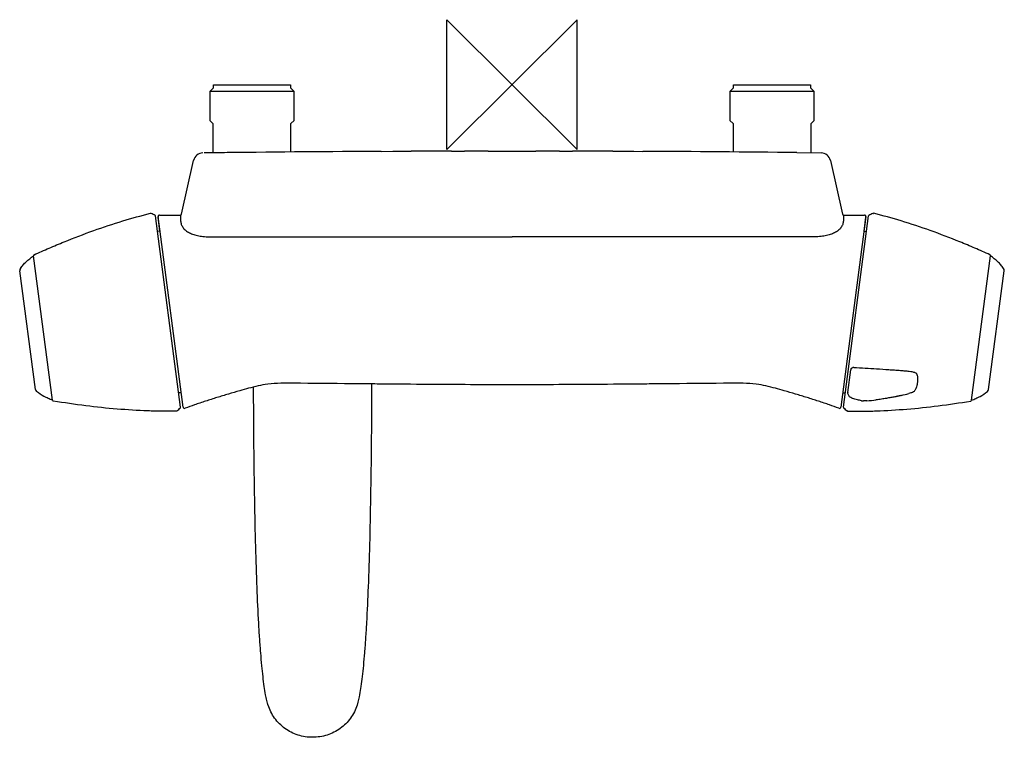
# Model space of a CAD drawing. Header units: millimetres. Extents: x -151 to 151, y -201 to 20.
import ezdxf

# ---------------------------------------------------------------- set-up
doc = ezdxf.new("R2010")
doc.units = ezdxf.units.MM
doc.header["$MEASUREMENT"] = 0
doc.layers.add('ORIGIN', color=6, linetype='Continuous')
doc.layers.add('PLANNING', color=1, linetype='Continuous')

# ---------------------------------------------------------------- blocks, each defined once
blk = doc.blocks.new('82000000_T')
at = {"layer": 'ORIGIN'}
for p, q in [((20, 20), (-20, -20)), ((-20, -20), (-20, 20)), ((-20, 20), (20, -20)), ((20, -20), (20, 20))]:
    blk.add_line(p, q, dxfattribs=at)
at = {"layer": 'PLANNING'}
for p, q in [((-93, -2.15), (-91.85, -1)), ((-67, -2.15), (-93, -2.15)), ((-93, -2.15), (-93, -11)), ((-91.85, 0), (-68.15, 0)), ((-91.85, -1), (-91.85, 0)), ((-68.15, 0), (-68.15, -1)), ((-68.15, -1), (-67, -2.15)), ((-67, -11), (-67, -2.15)), ((67, -2.15), (68.15, -1)), ((67, -2.15), (67, -11)), ((93, -2.15), (67, -2.15)), ((68.15, 0), (91.85, 0)), ((68.15, -1), (68.15, 0)), ((91.85, 0), (91.85, -1)), ((91.85, -1), (93, -2.15)), ((93, -11), (93, -2.15)), ((-93, -11), (-92, -12)), ((-92, -12), (-92, -20.97)), ((-68, -12), (-67, -11)), ((-68, -20.72), (-68, -12)), ((67, -11), (68, -12)), ((68, -12), (68, -20.72)), ((92, -12), (93, -11)), ((92, -20.97), (92, -12)), ((-60.13, -20.65), (-60.14, -20.65)), ((-60.14, -20.65), (-60.13, -20.65)), ((-40.29, -20.52), (-36.63, -20.5)), ((-40.29, -20.52), (-40.29, -20.52)), ((-36.63, -20.5), (-31.65, -20.48)), ((-31.65, -20.48), (-30.99, -20.48)), ((-18.59, -20.44), (-14.65, -20.43)), ((-7.33, -20.42), (-3.66, -20.42)), ((-3.66, -20.42), (0, -20.42)), ((0, -20.42), (3.66, -20.42)), ((3.66, -20.42), (7.33, -20.42)), ((14.65, -20.43), (18.59, -20.44)), ((30.99, -20.48), (34.58, -20.49)), ((34.58, -20.49), (37.52, -20.51)), ((37.52, -20.51), (40.29, -20.52)), ((40.29, -20.52), (40.29, -20.52)), ((87.58, -20.92), (95.08, -21.01)), ((-101.67, -39.89), (-97.97, -23.36)), ((97.97, -23.36), (101.67, -39.89)), ((-111.25, -39.59), (-111.23, -39.58)), ((-111.14, -39.62), (-111.22, -39.63)), ((-101.94, -99.27), (-109.68, -40.42)), ((-101.12, -99.27), (-108.85, -40.58)), ((-108.34, -45.11), (-108.83, -40.79)), ((-108.45, -40.12), (-102.01, -40.12)), ((-101.95, -40.12), (-101.95, -41.63)), ((108.85, -40.58), (101.12, -99.27)), ((101.94, -99.27), (109.68, -40.42)), ((101.95, -40.12), (101.95, -41.63)), ((102.01, -40.12), (108.45, -40.12)), ((108.34, -45.11), (108.83, -40.79)), ((111.14, -39.62), (111.22, -39.63)), ((111.25, -39.59), (111.23, -39.58)), ((-108.25, -45.09), (-109.05, -45.21)), ((108.25, -45.09), (109.05, -45.21)), ((-92.94, -46.85), (0, -46.85)), ((92.94, -46.85), (0, -46.85)), ((-141.35, -97.14), (-147.2, -52.68)), ((141.35, -97.14), (147.2, -52.68)), ((-146.6, -93.8), (-151.41, -57.26)), ((146.6, -93.8), (151.41, -57.26)), ((103.33, -94.78), (104.26, -87.72)), ((-101.71, -94.8), (-102.51, -94.89)), ((101.71, -94.8), (102.51, -94.89)), ((108.2, -97.34), (108.17, -97.34)), ((108.56, -97.32), (108.2, -97.34)), ((108.87, -97.3), (108.56, -97.32)), ((109.2, -97.28), (108.87, -97.3)), ((-103.21, -100.48), (-103.24, -100.48)), ((-103.22, -100.43), (-103.13, -100.42)), ((103.22, -100.43), (103.13, -100.42)), ((103.21, -100.48), (103.24, -100.48))]:
    blk.add_line(p, q, dxfattribs=at)
for centre, radius, start, end in [((-95.04, -24.01), 3, 90.7181, 167.3999), ((-47.66, -3639.44), 3618.74, 90.63212, 90.74452), ((12.6, -9101.24), 9080.87, 90.333731, 90.632119), ((-5.98, -5775.12), 5754.7, 90.125566, 90.248989), ((-3.66, -5077.15), 5056.73, 90.0415, 90.12451), ((3.85, -4951.17), 4930.75, 89.87443, 89.95956), ((5.56, -5903), 5882.58, 89.752352, 89.873092), ((8.75, -6568.18), 6547.73, 89.310166, 89.723988), ((95.04, -24.01), 3, 12.6, 89.282), ((-111.11, -39.82), 0.199, 66.7856, 97.578), ((-113.41, -45.83), 6.64, 56.856, 69.0699), ((-109.89, -40.45), 0.207, 8.3797, 56.856), ((-108.45, -40.52), 0.4, 89.9887, 187.5062), ((-108.43, -40.74), 0.401, 175.1405, 186.3926), ((108.45, -40.52), 0.4, 352.5, 90.0063), ((108.43, -40.74), 0.401, 353.6074, 4.8595), ((109.89, -40.45), 0.207, 123.144, 171.6203), ((113.41, -45.83), 6.64, 110.9301, 123.144), ((111.11, -39.82), 0.199, 82.422, 113.2144), ((-146.91, -52.64), 0.3, 114.4709, 187.1535), ((146.91, -52.64), 0.3, 352.8465, 65.5291), ((-150.42, -57.13), 1, 143.9012, 187.4988), ((150.42, -57.13), 1, 352.5012, 36.0988), ((106.2, -87.98), 1.96, 165.9118, 172.5192), ((105.09, -87.93), 0.922, 86.837, 108.3892), ((-145.61, -93.67), 1, 187.5, 231.1001), ((145.61, -93.67), 1, 308.8999, 352.5), ((103.7, -94.82), 0.375, 173.5434, 182.0032), ((107.14, -41.42), 55.67, 283.1306, 285.5115), ((-141.06, -97.1), 0.298, 187.5, 260.8756), ((-107.69, -94.16), 7.76, 306.8162, 317.2579), ((-102.13, -99.29), 0.2, 317.2579, 7.5), ((-100.72, -99.22), 0.4, 187.5, 289.9033), ((100.72, -99.22), 0.4, 250.0967, 352.5), ((102.13, -99.29), 0.2, 172.5, 222.7421), ((107.69, -94.16), 7.76, 222.7421, 233.1838), ((108.14, -94.36), 2.98, 258.3671, 270.718), ((106.61, -53.32), 44.04, 273.3759, 276.979), ((141.06, -97.1), 0.298, 279.1244, 352.5), ((-103.17, -100.2), 0.219, 278.8202, 306.8162), ((103.17, -100.2), 0.219, 233.1838, 261.1798)]:
    blk.add_arc(centre, radius, start, end, dxfattribs=at)
for points, knots in [([(-147.03, -52.37), (-145.49, -51.67), (-143.18, -50.65), (-140.09, -49.33), (-135.55, -47.46), (-128.81, -44.88), (-119.97, -41.94), (-114.11, -40.3), (-111.25, -39.59)], [129.652534, 129.652534, 129.652534, 129.652534, 134.716749, 137.229457, 139.738683, 149.454435, 158.85784, 167.697861, 167.697861, 167.697861, 167.697861]), ([(-101.95, -41.63), (-101.96, -41.82), (-101.94, -42.19), (-101.8, -42.92), (-101.39, -43.79), (-100.61, -44.71), (-99.54, -45.47), (-98.24, -46.05), (-96.73, -46.47), (-95.32, -46.69), (-94.04, -46.8), (-93.33, -46.83), (-92.94, -46.85)], [11.348082, 11.348082, 11.348082, 11.348082, 11.921645, 12.458818, 13.56981, 14.773135, 16.057232, 17.454531, 19.040277, 20.761928, 21.71488, 22.887734, 22.887734, 22.887734, 22.887734]), ([(101.95, -41.63), (101.96, -41.82), (101.94, -42.19), (101.8, -42.92), (101.39, -43.79), (100.61, -44.71), (99.54, -45.47), (98.24, -46.05), (96.73, -46.47), (95.32, -46.69), (94.04, -46.8), (93.33, -46.83), (92.94, -46.85)], [11.348082, 11.348082, 11.348082, 11.348082, 11.921645, 12.458818, 13.56981, 14.773135, 16.057232, 17.454531, 19.040277, 20.761928, 21.71488, 22.887734, 22.887734, 22.887734, 22.887734]), ([(147.03, -52.37), (145.49, -51.67), (143.18, -50.65), (140.09, -49.33), (135.55, -47.46), (128.81, -44.88), (119.97, -41.94), (114.11, -40.3), (111.25, -39.59)], [129.652534, 129.652534, 129.652534, 129.652534, 134.716749, 137.229457, 139.738683, 149.454435, 158.85784, 167.697861, 167.697861, 167.697861, 167.697861]), ([(-151.23, -56.54), (-151.1, -56.36), (-150.83, -56), (-150.24, -55.31), (-149.1, -54.13), (-147.99, -53.25), (-147.2, -52.72)], [43.962912, 43.962912, 43.962912, 43.962912, 44.628203, 45.305374, 46.684442, 49.545716, 49.545716, 49.545716, 49.545716]), ([(151.23, -56.54), (151.1, -56.36), (150.83, -56), (150.24, -55.31), (149.1, -54.13), (147.99, -53.25), (147.2, -52.72)], [43.962912, 43.962912, 43.962912, 43.962912, 44.628203, 45.305374, 46.684442, 49.545716, 49.545716, 49.545716, 49.545716]), ([(104.3, -87.5), (104.31, -87.48), (104.32, -87.43), (104.38, -87.34), (104.52, -87.19), (104.68, -87.1), (104.8, -87.06)], [53.7338587, 53.7338587, 53.7338587, 53.7338587, 53.8091845, 53.8822746, 54.0436257, 54.427335, 54.427335, 54.427335, 54.427335]), ([(105.14, -87.01), (107.48, -87.14), (111.08, -87.36), (115.27, -87.64), (117.59, -87.8), (119.13, -87.91), (120.48, -88.02), (121.66, -88.13), (122.58, -88.25), (123.26, -88.36), (123.75, -88.48), (124.09, -88.62), (124.3, -88.78), (124.42, -88.94), (124.49, -89.06), (124.54, -89.16), (124.59, -89.3), (124.68, -89.58), (124.76, -90.02), (124.8, -90.61), (124.78, -91.02), (124.74, -91.51)], [54.774184, 54.774184, 54.774184, 54.774184, 61.802426, 65.580419, 67.36899, 68.782668, 70.232539, 71.432776, 72.327093, 73.026315, 73.496838, 73.839506, 74.122973, 74.279621, 74.426184, 74.529626, 74.630754, 74.879108, 75.393788, 75.983495, 76.624448, 76.624448, 76.624448, 76.624448]), ([(-81.04, -93.45), (-81.95, -93.69), (-84.02, -94.27), (-87.26, -95.22), (-90.77, -96.29), (-94.25, -97.4), (-97.53, -98.5), (-99.63, -99.25), (-100.59, -99.6)], [403.9411185, 403.9411185, 403.9411185, 403.9411185, 404.0369112, 404.1619112, 404.2869112, 404.4119112, 404.5369112, 404.6407309, 404.6407309, 404.6407309, 404.6407309]), ([(-65.04, -91.9), (-67.05, -91.88), (-70.4, -91.85), (-75.85, -92.11), (-79.1, -92.93), (-81.04, -93.45)], [402.941119, 402.941119, 402.941119, 402.941119, 403.316119, 403.566119, 403.941119, 403.941119, 403.941119, 403.941119]), ([(-75.78, -187.76), (-75.94, -186.92), (-76.23, -185.08), (-76.62, -182.09), (-76.98, -178.66), (-77.31, -174.77), (-77.63, -170.41), (-78.04, -163.73), (-78.47, -154.28), (-78.87, -141.59), (-79.18, -127.08), (-79.4, -110.68), (-79.47, -99.13), (-79.5, -93.04)], [135.640178, 135.640178, 135.640178, 135.640178, 138.209885, 141.236242, 144.659762, 148.578974, 152.936529, 157.757889, 168.682146, 181.289239, 195.852393, 212.24143, 230.493855, 230.493855, 230.493855, 230.493855]), ([(0, -92.35), (-2.28, -92.35), (-6.54, -92.35), (-15.07, -92.33), (-26.33, -92.27), (-37.74, -92.17), (-50.9, -92.04), (-59.04, -91.96), (-65.04, -91.9)], [337.896422, 337.896422, 337.896422, 337.896422, 344.744379, 350.679274, 363.462127, 378.527635, 384.919061, 402.941119, 402.941119, 402.941119, 402.941119]), ([(-43.18, -92.12), (-43.2, -98.22), (-43.28, -109.82), (-43.49, -126.29), (-43.79, -140.99), (-44.2, -153.89), (-44.63, -163.52), (-45.04, -170.28), (-45.36, -174.67), (-45.7, -178.58), (-46.06, -182.05), (-46.45, -185.06), (-46.74, -186.91), (-46.9, -187.76)], [0, 0, 0, 0, 18.306488, 34.78824, 49.431802, 62.415077, 73.504503, 78.354682, 82.738349, 86.681081, 90.150446, 93.195139, 95.781156, 95.781156, 95.781156, 95.781156]), ([(65.04, -91.9), (59.04, -91.96), (50.9, -92.04), (37.74, -92.17), (26.33, -92.27), (15.07, -92.33), (6.54, -92.35), (2.28, -92.35), (0, -92.35)], [272.851725, 272.851725, 272.851725, 272.851725, 290.873782, 297.265209, 312.330717, 325.113569, 331.048464, 337.896422, 337.896422, 337.896422, 337.896422]), ([(81.04, -93.45), (79.1, -92.93), (75.85, -92.11), (70.4, -91.85), (67.05, -91.88), (65.04, -91.9)], [271.851725, 271.851725, 271.851725, 271.851725, 272.226725, 272.476725, 272.851725, 272.851725, 272.851725, 272.851725]), ([(100.59, -99.6), (99.63, -99.25), (97.53, -98.5), (94.25, -97.4), (90.77, -96.29), (87.26, -95.22), (84.02, -94.27), (81.95, -93.69), (81.04, -93.45)], [271.1521127, 271.1521127, 271.1521127, 271.1521127, 271.2559324, 271.3809324, 271.5059324, 271.6309324, 271.7559324, 271.8517251, 271.8517251, 271.8517251, 271.8517251]), ([(124.46, -92.96), (124.43, -93.05), (124.37, -93.23), (124.25, -93.55), (124.07, -93.9), (123.82, -94.25), (123.63, -94.44), (123.53, -94.51)], [76.797907, 76.797907, 76.797907, 76.797907, 77.08008, 77.349464, 77.837995, 78.268969, 78.63708, 78.63708, 78.63708, 78.63708]), ([(124.74, -91.51), (124.69, -91.94), (124.63, -92.34), (124.54, -92.73), (124.46, -92.96)], [76.6244481, 76.6244481, 76.6244481, 76.6244481, 76.6902397, 76.7979069, 76.7979069, 76.7979069, 76.7979069]), ([(-141.36, -97.1), (-141.59, -97.02), (-142.04, -96.85), (-142.93, -96.49), (-144.38, -95.78), (-145.53, -95.02), (-146.24, -94.45)], [0, 0, 0, 0, 0.736534, 1.457133, 2.861274, 5.582804, 5.582804, 5.582804, 5.582804]), ([(107.54, -97.28), (107.11, -97.19), (106.41, -97.04), (105.49, -96.82), (104.82, -96.6), (104.28, -96.35), (103.87, -96.06), (103.56, -95.7), (103.37, -95.29), (103.33, -94.99), (103.32, -94.83)], [94.1345, 94.1345, 94.1345, 94.1345, 95.425725, 96.290534, 96.984382, 97.546728, 98.045555, 98.498226, 98.943699, 99.403516, 99.403516, 99.403516, 99.403516]), ([(123.53, -94.51), (123.5, -94.53), (123.43, -94.58), (123.28, -94.66), (123.01, -94.77), (122.58, -94.91), (122.24, -95.01), (122.03, -95.07)], [78.63708, 78.63708, 78.63708, 78.63708, 78.753192, 78.874252, 79.164502, 79.601192, 80.239881, 80.239881, 80.239881, 80.239881]), ([(141.36, -97.1), (141.59, -97.02), (142.04, -96.85), (142.93, -96.49), (144.38, -95.78), (145.53, -95.02), (146.24, -94.45)], [0, 0, 0, 0, 0.736534, 1.457133, 2.861274, 5.582804, 5.582804, 5.582804, 5.582804]), ([(-103.24, -100.48), (-104.69, -100.5), (-107.64, -100.52), (-113.72, -100.38), (-121.57, -99.9), (-131.25, -98.9), (-137.78, -97.92), (-141.1, -97.39)], [175.924702, 175.924702, 175.924702, 175.924702, 180.299076, 184.764723, 194.168129, 203.88388, 213.970029, 213.970029, 213.970029, 213.970029]), ([(103.24, -100.48), (104.69, -100.5), (107.64, -100.52), (113.72, -100.38), (121.57, -99.9), (131.25, -98.9), (137.78, -97.92), (141.1, -97.39)], [175.924702, 175.924702, 175.924702, 175.924702, 180.299076, 184.764723, 194.168129, 203.88388, 213.970029, 213.970029, 213.970029, 213.970029]), ([(-75.02, -190.99), (-75.06, -190.88), (-75.13, -190.66), (-75.26, -190.18), (-75.5, -189.21), (-75.67, -188.36), (-75.78, -187.76)], [132.321027, 132.321027, 132.321027, 132.321027, 132.664639, 133.024784, 133.81296, 135.640178, 135.640178, 135.640178, 135.640178]), ([(-61.34, -200.87), (-62.1, -200.87), (-63.62, -200.75), (-66.57, -200.05), (-69.98, -198.33), (-73.21, -195.12), (-74.58, -192.41), (-75.02, -190.99)], [114.267086, 114.267086, 114.267086, 114.267086, 116.54887, 118.820124, 123.349079, 127.851509, 132.321027, 132.321027, 132.321027, 132.321027]), ([(-47.66, -190.98), (-47.88, -191.7), (-48.44, -193.08), (-50, -195.65), (-52.7, -198.33), (-56.8, -200.39), (-59.82, -200.86), (-61.34, -200.87)], [96.213149, 96.213149, 96.213149, 96.213149, 98.442646, 100.682667, 105.185096, 109.71405, 114.267086, 114.267086, 114.267086, 114.267086])]:
    blk.add_open_spline(points, degree=3, knots=knots, dxfattribs=at)
for points, weights in [([(-102.01, -40.12), (-101.72, -40.12), (-101.67, -39.89)], [1, 0.780368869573, 1]), ([(101.67, -39.89), (101.72, -40.12), (102.01, -40.12)], [1, 0.780368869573, 1]), ([(119.79, -95.64), (117.21, -96.29), (111.96, -97.03)], [1, 0.998699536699, 1])]:
    blk.add_rational_spline(points, weights, degree=2, dxfattribs=at)
blk.add_open_spline([(-46.9, -187.76), (-47.02, -188.52), (-47.27, -189.77), (-47.66, -190.98)], degree=3, dxfattribs=at)

msp = doc.modelspace()

# ---------------------------------------------------------------- block references
msp.add_blockref('82000000_T', (0, 0))

doc.saveas('drawing.dxf')
